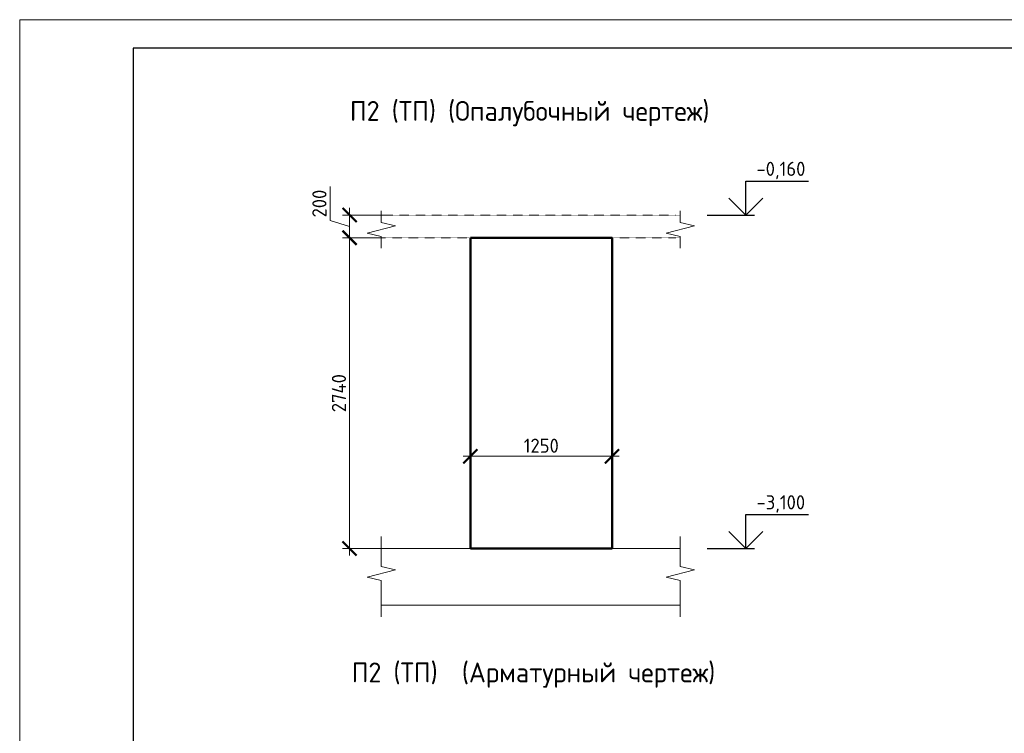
# Model space of a CAD drawing. Header units: millimetres. Extents: x 376598 to 1249954, y -318491 to -22134.
# Tile 92 of 256: x 572996 to 590355, y -300562 to -287979. Entities that reach past the tile are written whole.
import ezdxf

# ---------------------------------------------------------------- set-up
doc = ezdxf.new("R2010")
doc.units = ezdxf.units.MM
doc.linetypes.add('01 Штриховая _4 мм_', pattern=[6, 3.5, -2.5])
for name, color, linetype, lineweight in [('AF_Perekritie', 90, 'Continuous', 18), ('AF_Stena', 90, 'Continuous', 18), ('KR_Fundament', 253, 'Continuous', 18), ('РАЗМЕРЫ', 1, 'Continuous', 9), ('ТОНКИЕ', 7, 'Continuous', 9)]:
    doc.layers.add(name, color=color, linetype=linetype, lineweight=lineweight)
doc.layers.add('ТОЛСТЫЕ_ОСНОВНЫЕ', color=6, linetype='Continuous')
doc.styles.add('GOST-2.304_Type-B', font='GOST_Common.ttf')
doc.dimstyles.new('мой 25', dxfattribs={"dimscale": 100, "dimtxt": 2.5, "dimasz": 2.5, "dimexe": 1.25, "dimexo": 0.625, "dimtad": 1, "dimdec": 0, "dimlfac": 0.5, "dimtxsty": 'GOST-2.304_Type-B', "dimblk": 'ARCHTICK', "dimcen": 2.5, "dimdle": 1.25, "dimaunit": 1, "dimadec": 1, "dimazin": 2, "dimtfac": 1, "dimtdec": 0, "dimtmove": 1, "dimatfit": 3, "dimfxl": 6, "dimfxlon": 1, "dimtfill": 1, "dimlwd": -1, "dimlwe": -1, "dimarcsym": 0})

# ---------------------------------------------------------------- blocks, each defined once
blk = doc.blocks.new('_ArchTick')
at = {"color": 0, "linetype": 'ByBlock', "const_width": 0.15}
blk.add_lwpolyline([(-0.5, -0.5), (0.5, 0.5)], dxfattribs=at)
blk = doc.blocks.new('*D561')
at = {"layer": 'DEFPOINTS', "color": 0, "lineweight": 0, "transparency": 16777216}
for p in [(580941, -293880), (583441, -293880), (583441, -295678)]:
    blk.add_point(p, dxfattribs=at)
at = {"layer": 'РАЗМЕРЫ', "color": 0, "linetype": 'Continuous', "transparency": 16777216}
for p, q in [((580941, -295078), (580941, -295803)), ((583441, -295078), (583441, -295803)), ((580816, -295678), (583566, -295678))]:
    blk.add_line(p, q, dxfattribs=at)
at = {"layer": 'РАЗМЕРЫ', "color": 0, "transparency": 16777216, "xscale": 250, "yscale": 250, "zscale": 250, "rotation": 180}
blk.add_blockref('_ArchTick', (580941, -295678), dxfattribs=at)
at = {"layer": 'РАЗМЕРЫ', "color": 0, "transparency": 16777216, "xscale": 250, "yscale": 250, "zscale": 250}
blk.add_blockref('_ArchTick', (583441, -295678), dxfattribs=at)
at = {"layer": 'РАЗМЕРЫ', "color": 0, "lineweight": 0, "transparency": 16777216, "insert": (582191, -295491), "char_height": 250, "attachment_point": 5, "style": 'GOST-2.304_Type-B', "bg_fill": 3, "box_fill_scale": 1.1, "bg_fill_color": 256, "bg_fill_true_color": 13158600, "bg_fill_transparency": 0}
blk.add_mtext('1250', dxfattribs=at)
blk = doc.blocks.new('*D573')
at = {"layer": 'DEFPOINTS', "color": 0, "lineweight": 0, "transparency": 16777216}
for p in [(579731, -291424), (578812, -291824), (579731, -291824)]:
    blk.add_point(p, dxfattribs=at)
at = {"layer": 'РАЗМЕРЫ', "color": 0, "linetype": 'Continuous', "transparency": 16777216}
for p, q in [((578468, -291521), (578468, -290921)), ((579412, -291424), (578687, -291424)), ((578812, -291299), (578812, -291949)), ((578812, -291624), (578468, -291521)), ((579412, -291824), (578687, -291824))]:
    blk.add_line(p, q, dxfattribs=at)
at = {"layer": 'РАЗМЕРЫ', "color": 0, "transparency": 16777216, "xscale": 250, "yscale": 250, "zscale": 250}
for p, rotation in [((578812, -291424), 90), ((578812, -291824), 270)]:
    blk.add_blockref('_ArchTick', p, dxfattribs=dict(at, rotation=rotation))
at = {"layer": 'РАЗМЕРЫ', "color": 0, "lineweight": 0, "transparency": 16777216, "insert": (578280, -291221), "char_height": 250, "attachment_point": 5, "rotation": 90, "style": 'GOST-2.304_Type-B', "bg_fill": 3, "box_fill_scale": 1.1, "bg_fill_color": 256, "bg_fill_true_color": 13158600, "bg_fill_transparency": 0}
blk.add_mtext('200', dxfattribs=at)
blk = doc.blocks.new('*D574')
at = {"layer": 'DEFPOINTS', "color": 0, "lineweight": 0, "transparency": 16777216}
for p in [(579731, -291824), (578812, -297304), (580289, -297304)]:
    blk.add_point(p, dxfattribs=at)
at = {"layer": 'РАЗМЕРЫ', "color": 0, "linetype": 'Continuous', "transparency": 16777216}
for p, q in [((578812, -291699), (578812, -297429)), ((579412, -291824), (578687, -291824)), ((579412, -297304), (578687, -297304))]:
    blk.add_line(p, q, dxfattribs=at)
at = {"layer": 'РАЗМЕРЫ', "color": 0, "transparency": 16777216, "xscale": 250, "yscale": 250, "zscale": 250}
for p, rotation in [((578812, -291824), 90), ((578812, -297304), 270)]:
    blk.add_blockref('_ArchTick', p, dxfattribs=dict(at, rotation=rotation))
at = {"layer": 'РАЗМЕРЫ', "color": 0, "lineweight": 0, "transparency": 16777216, "insert": (578624, -294564), "char_height": 250, "attachment_point": 5, "rotation": 90, "style": 'GOST-2.304_Type-B', "bg_fill": 3, "box_fill_scale": 1.1, "bg_fill_color": 256, "bg_fill_true_color": 13158600, "bg_fill_transparency": 0}
blk.add_mtext('2740', dxfattribs=at)
blk = doc.blocks.new('*U56')
at = {"layer": 'ТОЛСТЫЕ_ОСНОВНЫЕ', "color": 6}
blk.add_lwpolyline([(20, 5), (415, 5), (415, 292), (20, 292)], close=True, dxfattribs=at)
at = {"layer": 'ТОНКИЕ'}
blk.add_lwpolyline([(0, 0), (420, 0), (420, 297), (0, 297)], close=True, dxfattribs=at)

msp = doc.modelspace()

# ---------------------------------------------------------------- linework, layer by layer
for points in [[(585799.9, -290823.7), (586905.2, -290823.7)], [(585799.9, -291423.7), (585799.9, -290823.7)], [(586099.9, -291123.7), (585799.9, -291423.7), (585499.9, -291123.7)], [(585115.3, -291423.7), (585949.9, -291423.7)], [(585799.9, -296703.7), (586905.2, -296703.7)], [(585799.9, -297303.7), (585799.9, -296703.7)], [(586099.9, -297003.7), (585799.9, -297303.7), (585499.9, -297003.7)], [(585115.3, -297303.7), (585949.9, -297303.7)]]:
    msp.add_lwpolyline(points)
at = {"layer": 'AF_Perekritie', "linetype": '01 Штриховая _4 мм_', "lineweight": 9}
for p, q in [((584560.9, -291423.7), (579370, -291423.7)), ((584561, -291423.7), (584642.3, -291423.7)), ((579370, -291823.7), (584560.9, -291823.7)), ((584642.3, -291823.7), (584561, -291823.7))]:
    msp.add_line(p, q, dxfattribs=at)
at = {"layer": 'AF_Stena', "lineweight": 50}
for p, q in [((583440.8, -291823.7), (580940.8, -291823.7)), ((580940.8, -291823.7), (580940.8, -297303.7)), ((583440.8, -297303.7), (583440.8, -291823.7)), ((580940.8, -297303.7), (583440.8, -297303.7))]:
    msp.add_line(p, q, dxfattribs=at)
at = {"layer": 'AF_Stena', "lineweight": 20}
for points in [[(579370, -291498.7), (579370, -291348.7)], [(584642.3, -291498.7), (584642.3, -291348.7)], [(579620, -291616.2), (579120, -291741.2)], [(579370, -291498.7), (579370, -291553.7)], [(579370, -291553.7), (579620, -291616.2)], [(584892.3, -291616.2), (584392.3, -291741.2)], [(584642.3, -291498.7), (584642.3, -291553.7)], [(584642.3, -291553.7), (584892.3, -291616.2)], [(579120, -291741.2), (579370, -291803.7)], [(579370, -291803.7), (579370, -291858.7)], [(584392.3, -291741.2), (584642.3, -291803.7)], [(584642.3, -291803.7), (584642.3, -291858.7)], [(579370, -291858.7), (579370, -292008.7)], [(584642.3, -291858.7), (584642.3, -292008.7)], [(579370, -297563.3), (579370, -297091.5)], [(584642.3, -297563.3), (584642.3, -297091.5)], [(579620, -297680.8), (579120, -297805.8)], [(579370, -297563.3), (579370, -297618.3)], [(579370, -297618.3), (579620, -297680.8)], [(584892.3, -297680.8), (584392.3, -297805.8)], [(584642.3, -297563.3), (584642.3, -297618.3)], [(584642.3, -297618.3), (584892.3, -297680.8)], [(579120, -297805.8), (579370, -297868.3)], [(579370, -297868.3), (579370, -297923.3)], [(584392.3, -297805.8), (584642.3, -297868.3)], [(584642.3, -297868.3), (584642.3, -297923.3)], [(579370, -297923.3), (579370, -298509)], [(584642.3, -297923.3), (584642.3, -298509)]]:
    msp.add_lwpolyline(points, dxfattribs=at)
at = {"layer": 'KR_Fundament', "lineweight": 9}
for p, q in [((584642.3, -297303.7), (579370, -297303.7)), ((579370, -298303.7), (584642.3, -298303.7))]:
    msp.add_line(p, q, dxfattribs=at)

# ---------------------------------------------------------------- texts
at = {"style": 'GOST-2.304_Type-B'}
for s, p in [('-0,160', (585985.8, -290733.7)), ('-3,100', (585985.8, -296613.7))]:
    msp.add_text(s, height=250, dxfattribs=at).set_placement(p)
at = {"layer": 'РАЗМЕРЫ', "char_height": 350, "attachment_point": 5, "style": 'GOST-2.304_Type-B'}
for s, width, insert in [('П2 (ТП) (Опалубочный чертеж)', 9816.088, (581987.7, -289635.3)), ('П2 (ТП)  (Арматурный чертеж)', 10326.693, (582053.8, -299535.8))]:
    msp.add_mtext_dynamic_manual_height_columns(s, width=width, gutter_width=625, heights=[0], dxfattribs=dict(at, insert=insert))

# ---------------------------------------------------------------- next in the draw order: dimensions: what is measured, and where the dimension line sits
at = {"layer": 'РАЗМЕРЫ', "lineweight": 0}
dim = msp.add_linear_dim(base=(578811.5, -291823.7), p1=(579730.5, -291423.7), p2=(579730.5, -291823.7), angle=90, dimstyle='мой 25', dxfattribs=at)
dim.commit()
dim.dimension.update_dxf_attribs({"geometry": '*D573', "text_midpoint": (578280.3, -291458)})
dim = msp.add_linear_dim(base=(583440.8, -295678.4), p1=(580940.8, -293880.4), p2=(583440.8, -293880.4), dimstyle='мой 25', dxfattribs=at)
dim.commit()
dim.dimension.update_dxf_attribs({"geometry": '*D561', "text_midpoint": (582190.8, -295490.9)})

# ---------------------------------------------------------------- next in the draw order: dimensions: what is measured, and where the dimension line sits
dim = msp.add_linear_dim(base=(578811.5, -297303.7), p1=(579730.5, -291823.7), p2=(580289.2, -297303.7), angle=90, dimstyle='мой 25', dxfattribs=at)
dim.commit()
dim.dimension.update_dxf_attribs({"geometry": '*D574', "text_midpoint": (578624, -294563.7)})

# ---------------------------------------------------------------- next in the draw order: block references
at = {"xscale": 100, "yscale": 100, "zscale": 100}
msp.add_blockref('*U56', (572995.7, -317678.9), dxfattribs=at)

doc.saveas('drawing.dxf')
